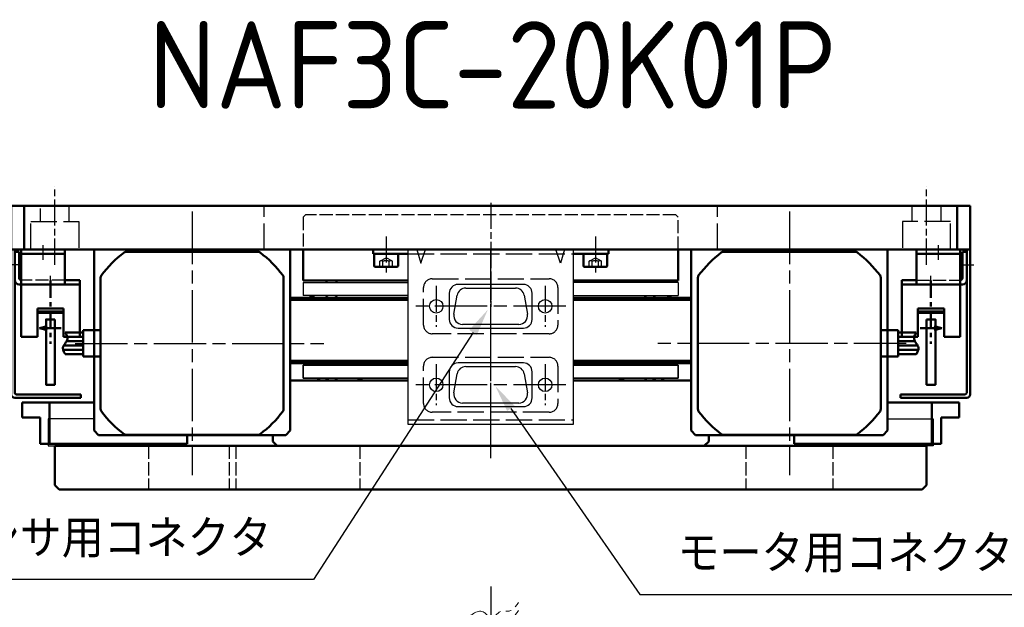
# Model space of a CAD drawing. Header units: millimetres. Extents: x 2047 to 2934, y 1574 to 2163.
# Tile 11 of 16: x 2368 to 2593, y 2028 to 2163. Entities that reach past the tile are written whole.
import ezdxf

# ---------------------------------------------------------------- set-up
doc = ezdxf.new("R2010")
doc.units = ezdxf.units.MM
for name, pattern in [('AM_ISO02W050', [7.5, 6, -1.5]), ('AM_ISO02W050x2', [3.75, 3, -0.75]), ('AM_ISO08W050', [18, 12, -1.5, 3, -1.5]), ('AM_ISO08W050x2', [9, 6, -0.75, 1.5, -0.75]), ('AM_ISO09W050', [22.5, 12, -1.5, 3, -1.5, 3, -1.5]), ('CENTER', [7, 4, -1, 1, -1]), ('GEN3', [6.25, 4.75, -1.5]), ('GEN4A', [16.25, 10, -1.25, 1.25, -1.25, 1.25, -1.25]), ('GEN7', [13.75, 9.75, -1.5, 1, -1.5])]:
    doc.linetypes.add(name, pattern=pattern)
for name, color, linetype in [('3', 6, 'GEN3'), ('4', 3, 'Continuous'), ('7', 4, 'GEN7')]:
    doc.layers.add(name, color=color, linetype=linetype)
for name, color, linetype, lineweight in [('4AN', 3, 'GEN4A', 15), ('AM_0', 7, 'Continuous', 50), ('AM_0N', 7, 'Continuous', 50), ('AM_11', 3, 'AM_ISO09W050', 25), ('AM_3', 6, 'AM_ISO02W050', 25), ('AM_3N', 6, 'AM_ISO02W050', 25), ('AM_4', 3, 'Continuous', 25), ('AM_5', 3, 'Continuous', 25), ('AM_6', 2, 'Continuous', 35), ('AM_7', 4, 'AM_ISO08W050', 25)]:
    doc.layers.add(name, color=color, linetype=linetype, lineweight=lineweight)
doc.styles.get("Standard").update_dxf_attribs({"font": 'isocp.shx', "bigfont": 'extfont.shx'})
doc.dimstyles.new('AM_ISO$3', dxfattribs={"dimtxt": 3.5, "dimasz": 2.5, "dimexe": 1, "dimexo": 1, "dimgap": 1.5, "dimtad": 1, "dimtoh": 1, "dimdsep": 46, "dimtxsty": 'Standard', "dimcen": 0, "dimclrd": 256, "dimclre": 256, "dimclrt": 2, "dimadec": 0, "dimazin": 2, "dimtp": 0.1, "dimtm": 0.1, "dimtfac": 0.71, "dimtdec": 3, "dimtofl": 0, "dimtmove": 0, "dimatfit": 0, "dimfxl": 1, "dimlwd": -1, "dimlwe": -1, "dimarcsym": 1})

# ---------------------------------------------------------------- blocks, each defined once
blk = doc.blocks.new('A$C275F7098-300')
at = {"layer": 'AM_0'}
for p, q in [((0, 9), (1, 10)), ((1, 10), (199, 10)), ((199, 10), (200, 9)), ((0, 0), (0, 9)), ((200, 9), (200, 0)), ((200, 0), (0, 0))]:
    blk.add_line(p, q, dxfattribs=at)
at = {"layer": 'AM_3', "linetype": 'AM_ISO02W050x2'}
for p, q in [((21.5, 0), (21.5, 10)), ((41.5, 0), (41.5, 10)), ((130, 0), (130, 10)), ((158.5, 0), (158.5, 10)), ((160, 0), (160, 10)), ((178.5, 0), (178.5, 10))]:
    blk.add_line(p, q, dxfattribs=at)
blk = doc.blocks.new('17021501')
at = {"color": 4, "linetype": 'Continuous'}
for p, q in [((64196.74, 16005.96), (64226.74, 16005.96)), ((64190.74, 15997.46), (64190.74, 15999.96)), ((64232.74, 15999.96), (64232.74, 15987.96)), ((64190.74, 15972.46), (64190.74, 15997.46)), ((64232.74, 15987.96), (64232.74, 15981.96)), ((64232.74, 15981.96), (64232.74, 15969.96)), ((64190.74, 15969.96), (64190.74, 15972.46)), ((64197.74, 15963.96), (64196.74, 15963.96)), ((64225.74, 15963.96), (64197.74, 15963.96)), ((64208.74, 15963.96), (64208.74, 15959.96)), ((64214.74, 15959.96), (64214.74, 15963.96)), ((64226.74, 15963.96), (64225.74, 15963.96)), ((64208.74, 15959.96), (64214.74, 15959.96)), ((64209.24, 15959.96), (64209.24, 15955.84)), ((64210.24, 15959.96), (64210.24, 15956.3)), ((64211.24, 15959.96), (64211.24, 15956.16)), ((64212.24, 15959.96), (64212.24, 15955.52)), ((64213.24, 15959.96), (64213.24, 15955.38)), ((64214.24, 15959.96), (64214.24, 15955.84)), ((64209.62, 15956.05), (64209.81, 15956.14)), ((64209.81, 15956.14), (64210, 15956.22)), ((64210, 15956.22), (64210.19, 15956.29)), ((64210.19, 15956.29), (64210.37, 15956.33)), ((64210.37, 15956.33), (64210.56, 15956.35)), ((64210.56, 15956.35), (64210.74, 15956.34)), ((64210.74, 15956.34), (64211, 15956.27)), ((64211, 15956.27), (64211.25, 15956.16)), ((64211.25, 15956.16), (64211.49, 15956.01)), ((64209.24, 15955.84), (64209.43, 15955.95)), ((64209.43, 15955.95), (64209.62, 15956.05)), ((64211.49, 15956.01), (64211.74, 15955.84)), ((64211.74, 15955.84), (64211.99, 15955.67)), ((64211.99, 15955.67), (64212.24, 15955.52)), ((64212.24, 15955.52), (64212.49, 15955.41)), ((64212.49, 15955.41), (64212.74, 15955.34)), ((64212.74, 15955.34), (64212.92, 15955.33)), ((64212.92, 15955.33), (64213.11, 15955.35)), ((64213.11, 15955.35), (64213.29, 15955.39)), ((64213.29, 15955.39), (64213.48, 15955.46)), ((64213.48, 15955.46), (64213.67, 15955.54)), ((64213.67, 15955.54), (64213.86, 15955.63)), ((64213.86, 15955.63), (64214.05, 15955.73)), ((64214.05, 15955.73), (64214.24, 15955.84))]:
    blk.add_line(p, q, dxfattribs=at)
for centre, radius, start, end in [((64211.74, 15984.96), 26, 126.8699, 143.1301), ((64196.74, 16004.96), 1, 90, 126.8699), ((64226.74, 16004.96), 1, 53.1301, 90), ((64211.74, 15984.96), 26, 36.8699, 53.1301), ((64191.74, 15999.96), 1, 143.1301, 180), ((64231.74, 15999.96), 1, 0, 36.8699), ((64191.74, 15969.96), 1, 180, 216.8699), ((64231.74, 15969.96), 1, 323.1301, 0), ((64211.74, 15984.96), 26, 216.8699, 233.1301), ((64211.74, 15984.96), 26, 306.8699, 323.1301), ((64196.74, 15964.96), 1, 233.1301, 270), ((64226.74, 15964.96), 1, 270, 306.8699)]:
    blk.add_arc(centre, radius, start, end, dxfattribs=at)
for p in [(64190.74, 15999.96), (64232.74, 16000.13)]:
    blk.add_point(p, dxfattribs=at)
at = {"layer": 'AM_7'}
for p, q in [((64211.74, 15958.15), (64211.74, 16015.15)), ((64181.56, 15984.96), (64241.93, 15984.96))]:
    blk.add_line(p, q, dxfattribs=at)
blk = doc.blocks.new('16112521')
at = {"color": 4, "linetype": 'CENTER'}
blk.add_line((63630.27, 15922.73), (63630.27, 15937.3), dxfattribs=at)
at = {"color": 7, "linetype": 'Continuous'}
for p, q in [((63623.57, 15923.66), (63623.57, 15935.66)), ((63623.57, 15935.66), (63627.27, 15935.66)), ((63627.27, 15929.16), (63627.27, 15935.66)), ((63636.97, 15935.66), (63633.27, 15935.66)), ((63633.27, 15929.16), (63633.27, 15935.66)), ((63636.97, 15935.66), (63636.97, 15923.66)), ((63633.27, 15930.16), (63627.27, 15930.16)), ((63633.27, 15929.86), (63627.27, 15929.86)), ((63627.27, 15929.16), (63633.27, 15929.16)), ((63623.57, 15923.66), (63636.97, 15923.66))]:
    blk.add_line(p, q, dxfattribs=at)
at = {"color": 2, "linetype": 'Continuous'}
for q in [(63629.51, 15934.12), (63629.51, 15933.2), (63632.74, 15933.66)]:
    blk.add_line((63627.79, 15933.66), q, dxfattribs=at)
blk = doc.blocks.new('16112501')
at = {"layer": 'AM_0'}
for p, q in [((64405.31, 18036.64), (64404.81, 18036.64)), ((64418.71, 18036.64), (64405.31, 18036.64)), ((64405.31, 18036.64), (64405.31, 18028.64)), ((64415.31, 18028.64), (64415.31, 18036.64)), ((64418.71, 18035.64), (64418.71, 18036.64)), ((64403.81, 18035.64), (64403.81, 18029.14)), ((64404.81, 18029.14), (64404.81, 18035.14)), ((64418.71, 18035.64), (64415.31, 18035.64)), ((64415.31, 18029.64), (64405.31, 18029.64)), ((64403.81, 18029.14), (64404.81, 18029.14)), ((64405.31, 18028.64), (64415.31, 18028.64))]:
    blk.add_line(p, q, dxfattribs=at)
for centre, radius in [((64404.81, 18035.64), 1), ((64405.31, 18035.14), 0.5)]:
    blk.add_arc(centre, radius, 90, 180, dxfattribs=at)
at = {"layer": 'AM_3', "linetype": 'AM_ISO02W050x2'}
blk.add_line((64415.31, 18035.64), (64405.31, 18035.64), dxfattribs=at)
at = {"layer": 'AM_7', "linetype": 'AM_ISO08W050x2'}
for p, q in [((64412.01, 18037.97), (64412.01, 18034.63)), ((64405.31, 18032.14), (64403.31, 18032.14)), ((64410.31, 18030.97), (64410.31, 18027.63))]:
    blk.add_line(p, q, dxfattribs=at)
blk = doc.blocks.new('16112503')
at = {"layer": 'AM_0'}
for p, q in [((64462.15, 18028.64), (64462.15, 18061.84)), ((64462.95, 18062.64), (64478.15, 18062.64)), ((64462.95, 18061.44), (64462.95, 18028.64)), ((64478.16, 18061.84), (64463.35, 18061.84)), ((64478.15, 18062.64), (64478.15, 18061.84)), ((64462.95, 18028.64), (64462.15, 18028.64))]:
    blk.add_line(p, q, dxfattribs=at)
for centre, radius in [((64462.95, 18061.84), 0.8), ((64463.35, 18061.44), 0.4)]:
    blk.add_arc(centre, radius, 90, 180, dxfattribs=at)
at = {"layer": 'AM_7', "linetype": 'AM_ISO08W050x2'}
blk.add_line((64463.93, 18032.14), (64461.31, 18032.14), dxfattribs=at)
blk = doc.blocks.new('A$C5E8431B7-600')
at = {"layer": 'AM_0'}
for p, q in [((4.14, 96), (4.14, 69)), ((4.64, 96), (4.64, 69)), ((18.64, 69), (18.64, 96)), ((19.14, 69), (19.14, 96)), ((4.14, 31), (4.14, 4)), ((4.64, 31), (4.64, 4)), ((18.64, 4), (18.64, 31)), ((19.14, 4), (19.14, 31))]:
    blk.add_line(p, q, dxfattribs=at)
at = {"layer": 'AM_7'}
blk.add_line((0, 50), (29.94, 50), dxfattribs=at)
blk = doc.blocks.new('A$C77BE2023-600')
at = {"layer": 'AM_6'}
for p, q in [((5.53, 87), (2.53, 87)), ((2.53, 63), (2.53, 87)), ((5.53, 87), (5.53, 63)), ((5.53, 87), (5.53, 63)), ((5.55, 80.8), (5.53, 80.8)), ((5.55, 78.8), (5.53, 78.8)), ((5.55, 75.25), (5.53, 75.25)), ((5.53, 72.75), (5.55, 72.75)), ((5.53, 68.5), (5.55, 68.5)), ((2.53, 25), (2.53, 1)), ((5.53, 1), (5.53, 25)), ((5.53, 1), (5.53, 25)), ((5.53, 19.5), (5.55, 19.5)), ((5.53, 15.25), (5.55, 15.25)), ((5.55, 12.75), (5.53, 12.75)), ((5.55, 9.2), (5.53, 9.2)), ((5.55, 7.2), (5.53, 7.2)), ((5.53, 1), (2.53, 1))]:
    blk.add_line(p, q, dxfattribs=at)
for centre, radius, start, end in [((4.05, 82.5), 1.98, 139.7912, 220.2088), ((4.05, 82.5), 1.98, 318.419, 41.581), ((4.05, 80.5), 1.98, 149.7397, 220.2113), ((4.05, 80.5), 1.98, 318.4215, 30.257), ((4.56, 74), 1.19, 324.9756, 35.0244), ((4.56, 14), 1.19, 324.9756, 35.0244), ((4.05, 7.5), 1.98, 139.7887, 210.2603), ((4.05, 5.5), 1.98, 139.7912, 220.2088), ((4.05, 7.5), 1.98, 329.743, 41.5785), ((4.05, 5.5), 1.98, 318.419, 41.581)]:
    blk.add_arc(centre, radius, start, end, dxfattribs=at)
blk = doc.blocks.new('A$C73A950AA-600')
at = {"layer": '4'}
for centre, radius, start, end in [((7.1, 122.15), 1.19, 326.2978, 33.7022), ((6.59, 117.65), 1.98, 139.1004, 220.8996), ((6.59, 117.65), 1.98, 319.1004, 40.8996), ((6.59, 44.65), 1.98, 139.1004, 220.8996), ((6.59, 44.65), 1.98, 319.1004, 40.8996), ((7.1, 40.15), 1.19, 326.2978, 33.7022)]:
    blk.add_arc(centre, radius, start, end, dxfattribs=at)
at = {"layer": 'AM_4'}
for p, q in [((5.09, 124.15), (8.09, 124.15)), ((5.09, 124.15), (5.09, 100.15)), ((8.09, 100.15), (8.09, 124.15)), ((5.09, 38.15), (5.09, 62.15)), ((8.09, 62.15), (8.09, 38.15)), ((5.09, 38.15), (8.09, 38.15))]:
    blk.add_line(p, q, dxfattribs=at)
at = {"layer": 'AM_7', "linetype": 'AM_ISO08W050x2'}
blk.add_line((2.54, 81.15), (10.64, 81.15), dxfattribs=at)
blk = doc.blocks.new('A$C1A450F23-600')
at = {"layer": 'AM_0'}
for p, q in [((18, 84.5), (10.94, 84.5)), ((18, 84.5), (18, 60.5)), ((18, -1.5), (18, 22.5)), ((18, -1.5), (10.94, -1.5))]:
    blk.add_line(p, q, dxfattribs=at)
at = {"layer": 'AM_3', "linetype": 'AM_ISO02W050x2'}
for p, q in [((3, 84), (3.5, 84.5)), ((3, 84), (3, -1)), ((10.94, 84.5), (3.5, 84.5)), ((3, -1), (3.5, -1.5)), ((3.5, -1.5), (10.94, -1.5))]:
    blk.add_line(p, q, dxfattribs=at)
at = {"layer": 'AM_7', "linetype": 'AM_ISO08W050x2'}
blk.add_line((0.2, 41.5), (22.47, 41.5), dxfattribs=at)
blk = doc.blocks.new('17021620')
at = {"layer": 'AM_0'}
for p, q in [((64211.45, 19484.53), (64211.45, 19443.03)), ((64256.45, 19443.03), (64256.45, 19484.53)), ((64212.45, 19442.03), (64211.45, 19443.03)), ((64212.45, 19442.03), (64255.45, 19442.03)), ((64255.45, 19442.03), (64256.45, 19443.03))]:
    blk.add_line(p, q, dxfattribs=at)
blk = doc.blocks.new('A$C79E2150F')
for p, q in [((3, 4.53), (3, 14.53)), ((217, 4.53), (217, 14.53))]:
    blk.add_line(p, q)
blk.add_lwpolyline([(0, 4.53), (220, 4.53), (220, 14.53), (0, 14.53)], close=True)
at = {"layer": 'AM_3'}
for p, q in [((4.5, 14.53), (4.5, 8.13)), ((15.5, 8.13), (15.5, 14.53)), ((58, 14.53), (58, 4.53)), ((162, 14.53), (162, 4.53)), ((204.5, 8.13), (204.5, 14.53)), ((215.5, 14.53), (215.5, 8.13)), ((4.5, 8.13), (15.5, 8.13)), ((6.7, 8.13), (6.7, 4.53)), ((13.3, 8.13), (13.3, 4.53)), ((215.5, 8.13), (204.5, 8.13)), ((206.7, 8.13), (206.7, 4.53))]:
    blk.add_line(p, q, dxfattribs=at)
at = {"layer": 'AM_3', "linetype": 'AM_ISO02W050x2'}
blk.add_line((213.3, 8.13), (213.3, 4.53), dxfattribs=at)
at = {"layer": 'AM_7', "linetype": 'AM_ISO08W050x2'}
for p, q in [((10, 18.03), (10, 0)), ((210, 18.03), (210, 0))]:
    blk.add_line(p, q, dxfattribs=at)
blk = doc.blocks.new('17021622')
at = {"layer": '4AN'}
for points in [[(65223.42, 19253.86), (65225.01, 19255.29), (65227.25, 19257.3), (65229.77, 19253.53), (65231.38, 19256.56), (65234.26, 19255.61), (65235.36, 19257.32), (65236.11, 19258.5)], [(65223.42, 19252.04), (65225.01, 19253.47), (65227.25, 19255.48), (65229.77, 19251.7), (65231.38, 19254.74), (65234.26, 19253.78), (65235.36, 19255.49), (65236.11, 19256.68)]]:
    blk.add_open_spline(points, degree=3, knots=[0, 0, 0, 0, 4.939992, 6.946582, 9.686936, 11.299545, 14.89178, 14.89178, 14.89178, 14.89178], dxfattribs=at)
at = {"layer": '7'}
for p, q in [((65229.47, 19261.73), (65229.47, 19203.64)), ((65216.97, 19234.87), (65216.97, 19203.64)), ((65241.96, 19234.87), (65241.96, 19203.64))]:
    blk.add_line(p, q, dxfattribs=at)
at = {"layer": 'AM_0'}
for p, q in [((65233.47, 19241.64), (65233.47, 19254.24)), ((65225.47, 19241.64), (65225.47, 19253.7)), ((65221.72, 19241.64), (65237.22, 19241.64)), ((65219.72, 19239.64), (65219.72, 19229.64)), ((65239.22, 19239.64), (65239.22, 19229.64)), ((65214.79, 19230.77), (65214.79, 19231.63)), ((65218.16, 19232.63), (65215.79, 19232.63)), ((65219.16, 19230.77), (65219.16, 19231.63)), ((65239.78, 19230.77), (65239.78, 19231.63)), ((65240.78, 19232.63), (65243.15, 19232.63)), ((65244.15, 19230.77), (65244.15, 19231.63)), ((65219.72, 19229.64), (65213.07, 19229.64)), ((65214.4, 19230.34), (65214.71, 19230.77)), ((65214.4, 19230.34), (65214.4, 19229.64)), ((65219.55, 19230.34), (65214.4, 19230.34)), ((65214.71, 19230.77), (65219.24, 19230.77)), ((65219.55, 19230.34), (65219.24, 19230.77)), ((65219.55, 19230.34), (65219.55, 19229.64)), ((65239.22, 19229.64), (65245.87, 19229.64)), ((65239.39, 19230.34), (65239.7, 19230.77)), ((65239.39, 19230.34), (65239.39, 19229.64)), ((65239.39, 19230.34), (65244.54, 19230.34)), ((65244.23, 19230.77), (65239.7, 19230.77)), ((65244.54, 19230.34), (65244.23, 19230.77)), ((65244.54, 19230.34), (65244.54, 19229.64)), ((65211.07, 19204.64), (65211.07, 19227.64)), ((65247.87, 19204.64), (65247.87, 19227.64)), ((65212.07, 19203.64), (65246.87, 19203.64)), ((65215.67, 19203.64), (65215.67, 19203.25)), ((65215.67, 19203.25), (65218.27, 19203.25)), ((65215.67, 19203.25), (65215.91, 19202.99)), ((65215.91, 19202.99), (65215.91, 19203.64)), ((65215.91, 19202.99), (65218.04, 19202.99)), ((65218.04, 19202.99), (65218.04, 19203.64)), ((65218.27, 19203.25), (65218.04, 19202.99)), ((65218.27, 19203.64), (65218.27, 19203.25)), ((65240.66, 19203.64), (65240.66, 19203.25)), ((65240.66, 19203.25), (65240.9, 19202.99)), ((65240.66, 19203.25), (65243.26, 19203.25)), ((65240.9, 19202.99), (65240.9, 19203.64)), ((65240.9, 19202.99), (65243.03, 19202.99)), ((65243.03, 19202.99), (65243.03, 19203.64)), ((65243.26, 19203.25), (65243.03, 19202.99)), ((65243.26, 19203.64), (65243.26, 19203.25))]:
    blk.add_line(p, q, dxfattribs=at)
for centre, radius, start, end in [((65221.72, 19239.64), 2, 90, 180), ((65237.22, 19239.64), 2, 0, 90), ((65215.79, 19231.63), 1, 90, 180), ((65218.16, 19231.63), 1, 0, 90), ((65240.78, 19231.63), 1, 90, 180), ((65243.15, 19231.63), 1, 0, 90), ((65213.07, 19227.64), 2, 90, 180), ((65245.87, 19227.64), 2, 0, 90), ((65212.07, 19204.64), 1, 180, 270), ((65246.87, 19204.64), 1, 270, 0)]:
    blk.add_arc(centre, radius, start, end, dxfattribs=at)
blk = doc.blocks.new('17021605-700')
at = {"layer": 'AM_0'}
for p, q in [((64508.59, 19106.19), (64505.12, 19106.19)), ((64505.12, 19102.06), (64505.12, 19106.19)), ((64508.59, 19089.69), (64508.59, 19106.19)), ((64499.12, 19102.06), (64499.12, 19068.31)), ((64499.12, 19102.06), (64505.12, 19102.06)), ((64499.12, 19099.88), (64508.59, 19099.88)), ((64499.12, 19068.31), (64501.12, 19068.31))]:
    blk.add_line(p, q, dxfattribs=at)
blk = doc.blocks.new('A$C674B76D1-800')
at = {"layer": 'AM_0'}
for p, q in [((4, 100), (3, 99)), ((5.5, 100), (4, 100)), ((3, 99), (3, 1)), ((18, 96), (18, 69)), ((18, 4), (18, 31)), ((3, 1), (4, 0)), ((4, 0), (5.5, 0))]:
    blk.add_line(p, q, dxfattribs=at)
at = {"layer": 'AM_7'}
blk.add_line((0.2, 50), (25.8, 50), dxfattribs=at)
blk = doc.blocks.new('*D98')
at = {"layer": 'AM_5', "transparency": 16777216}
for p, q in [((2335.57, 2019.15), (2166.61, 2019.15)), ((2368.61, 1983.62), (2335.57, 2019.15))]:
    blk.add_line(p, q, dxfattribs=at)
blk.add_solid([(2369.38, 1984.33), (2367.85, 1982.91), (2372.87, 1979.04)], dxfattribs=at)
at = {"layer": 'Defpoints', "color": 0, "transparency": 16777216}
for p in [(2372.87, 1979.04), (2377.36, 1974.21)]:
    blk.add_point(p, dxfattribs=at)
at = {"layer": 'AM_5', "color": 2, "transparency": 16777216, "insert": (2249.22, 2029.51), "char_height": 8.75, "attachment_point": 5}
blk.add_mtext('4-6.6キリ、φ11深ザグリ深さ6.4', dxfattribs=at)
blk = doc.blocks.new('*D105')
at = {"layer": 'AM_5', "transparency": 16777216}
for p, q in [((2471.52, 2091.17), (2434.93, 2034.59)), ((2434.93, 2034.59), (2342.39, 2034.59))]:
    blk.add_line(p, q, dxfattribs=at)
blk.add_solid([(2470.65, 2091.74), (2472.4, 2090.61), (2474.92, 2096.42)], dxfattribs=at)
at = {"layer": 'Defpoints', "color": 0, "transparency": 16777216}
for p in [(2480.23, 2104.64), (2474.92, 2096.42)]:
    blk.add_point(p, dxfattribs=at)
at = {"layer": 'AM_5', "color": 2, "transparency": 16777216, "insert": (2386.79, 2043.93), "char_height": 8.75, "attachment_point": 5}
blk.add_mtext('センサ用コネクタ', dxfattribs=at)
blk = doc.blocks.new('*D106')
at = {"layer": 'AM_5', "transparency": 16777216}
for p, q in [((2480.18, 2073.78), (2509.78, 2031.14)), ((2509.78, 2031.14), (2600.34, 2031.14))]:
    blk.add_line(p, q, dxfattribs=at)
blk.add_solid([(2481.04, 2074.37), (2479.33, 2073.19), (2476.62, 2078.91)], dxfattribs=at)
at = {"layer": 'Defpoints', "color": 0, "transparency": 16777216}
for p in [(2467.25, 2092.41), (2476.62, 2078.91)]:
    blk.add_point(p, dxfattribs=at)
at = {"layer": 'AM_5', "color": 2, "transparency": 16777216, "insert": (2556.94, 2040.48), "char_height": 8.75, "attachment_point": 5}
blk.add_mtext('モータ用コネクタ', dxfattribs=at)

msp = doc.modelspace()

# ---------------------------------------------------------------- linework, layer by layer
for p, q in [((2502.571, 2110.183), (2448.571, 2110.183)), ((2456.571, 2110.183), (2456.571, 2070.183)), ((2494.571, 2110.183), (2456.571, 2110.183)), ((2458.623, 2110.183), (2459.571, 2107.097)), ((2459.571, 2107.097), (2460.604, 2110.183)), ((2491.571, 2107.097), (2490.537, 2110.183)), ((2492.518, 2110.183), (2491.571, 2107.097)), ((2494.571, 2070.183), (2494.571, 2110.183)), ((2469.846, 2101.353), (2481.255, 2101.353)), ((2467.111, 2095.361), (2467.876, 2099.701)), ((2483.225, 2099.701), (2483.99, 2095.361)), ((2482.021, 2093.013), (2469.081, 2093.013)), ((2469.846, 2083.353), (2481.255, 2083.353)), ((2467.111, 2077.361), (2467.876, 2081.701)), ((2483.225, 2081.701), (2483.99, 2077.361)), ((2482.021, 2075.013), (2469.081, 2075.013)), ((2456.571, 2070.183), (2494.571, 2070.183))]:
    msp.add_line(p, q)
for points in [[(2483.071, 2102.183), (2468.071, 2102.183, 0.4142136), (2466.071, 2100.183), (2466.071, 2094.183, 0.4142136), (2468.071, 2092.183), (2483.071, 2092.183, 0.4142136), (2485.071, 2094.183), (2485.071, 2100.183, 0.4142136)], [(2483.071, 2084.183), (2468.071, 2084.183, 0.4142136), (2466.071, 2082.183), (2466.071, 2076.183, 0.4142136), (2468.071, 2074.183), (2483.071, 2074.183, 0.4142136), (2485.071, 2076.183), (2485.071, 2082.183, 0.4142136)]]:
    msp.add_lwpolyline(points, format="xyb", close=True)
for centre in [(2463.071, 2097.183), (2488.071, 2097.183), (2463.071, 2079.183), (2488.071, 2079.183)]:
    msp.add_circle(centre, 1.55)
for centre, start, end in [((2469.846, 2099.353), 90, 170), ((2481.255, 2099.353), 10, 90), ((2469.081, 2095.013), 170, 270), ((2482.021, 2095.013), 270, 10), ((2469.846, 2081.353), 90, 170), ((2481.255, 2081.353), 10, 90), ((2469.081, 2077.013), 170, 270), ((2482.021, 2077.013), 270, 10)]:
    msp.add_arc(centre, 2, start, end)
at = {"layer": '3'}
for centre, start, end in [((2462.171, 2101.483), 90, 180), ((2488.971, 2092.883), 270, 0), ((2462.171, 2083.483), 90, 180)]:
    msp.add_arc(centre, 2, start, end, dxfattribs=at)
at = {"layer": '7'}
for p, q in [((2475.571, 2087.883), (2475.571, 2106.483)), ((2475.571, 2069.883), (2475.571, 2088.483))]:
    msp.add_line(p, q, dxfattribs=at)
at = {"layer": 'AM_0'}
for p, q in [((2448.571, 2109.183), (2448.571, 2110.183)), ((2462.57, 2110.183), (2487.57, 2110.183)), ((2502.571, 2109.183), (2502.571, 2110.183)), ((2456.571, 2109.183), (2448.571, 2109.183)), ((2494.571, 2109.183), (2502.571, 2109.183))]:
    msp.add_line(p, q, dxfattribs=at)
for points in [[(2375.57, 2094.183), (2373.571, 2094.183), (2373.571, 2079.183), (2375.57, 2079.183)], [(2575.571, 2094.183), (2577.571, 2094.183), (2577.571, 2079.183), (2575.571, 2079.183)]]:
    msp.add_lwpolyline(points, close=True, dxfattribs=at)
at = {"layer": 'AM_0N'}
for p, q in [((2448.821, 2106.483), (2448.821, 2109.183)), ((2450.071, 2109.183), (2448.821, 2109.183)), ((2453.071, 2109.183), (2450.071, 2109.183)), ((2454.321, 2109.183), (2453.071, 2109.183)), ((2454.321, 2106.483), (2454.321, 2109.183)), ((2496.821, 2106.483), (2496.821, 2109.183)), ((2498.071, 2109.183), (2496.821, 2109.183)), ((2501.071, 2109.183), (2498.071, 2109.183)), ((2502.321, 2109.183), (2501.071, 2109.183)), ((2502.321, 2106.483), (2502.321, 2109.183)), ((2454.021, 2106.183), (2449.121, 2106.183)), ((2502.021, 2106.183), (2497.121, 2106.183))]:
    msp.add_line(p, q, dxfattribs=at)
for centre, start, end in [((2449.121, 2106.483), 180, 270), ((2454.021, 2106.483), 270, 0), ((2497.121, 2106.483), 180, 270), ((2502.021, 2106.483), 270, 0)]:
    msp.add_arc(centre, 0.3, start, end, dxfattribs=at)
at = {"layer": 'AM_11'}
for points in [[(2383.255, 2071.362), (2374.075, 2071.362), (2374.075, 2065.183), (2390.755, 2065.183)], [(2384.57, 2071.362), (2374.075, 2071.362), (2374.075, 2065.183), (2392.07, 2065.183)], [(2566.571, 2071.362), (2577.066, 2071.362), (2577.066, 2065.183), (2559.071, 2065.183)], [(2567.886, 2071.362), (2577.066, 2071.362), (2577.066, 2065.183), (2560.386, 2065.183)]]:
    msp.add_lwpolyline(points, dxfattribs=at)
at = {"layer": 'AM_3'}
for p, q in [((2456.571, 2109.183), (2494.571, 2109.183)), ((2462.171, 2103.483), (2488.971, 2103.483)), ((2460.171, 2092.883), (2460.171, 2101.483)), ((2490.971, 2101.483), (2490.971, 2092.883)), ((2488.971, 2090.883), (2462.171, 2090.883)), ((2462.171, 2085.483), (2488.971, 2085.483)), ((2460.171, 2074.883), (2460.171, 2083.483)), ((2490.971, 2083.483), (2490.971, 2074.883)), ((2488.971, 2072.883), (2462.171, 2072.883)), ((2456.571, 2071.183), (2494.571, 2071.183))]:
    msp.add_line(p, q, dxfattribs=at)
for centre, start, end in [((2488.971, 2101.483), 0, 90), ((2462.171, 2092.883), 180, 270), ((2488.971, 2083.483), 0, 90), ((2462.171, 2074.883), 180, 270), ((2488.971, 2074.883), 270, 0)]:
    msp.add_arc(centre, 2, start, end, dxfattribs=at)
at = {"layer": 'AM_3N', "linetype": 'AM_ISO02W050x2'}
for p, q in [((2450.127, 2107.483), (2451.571, 2108.317)), ((2450.127, 2106.183), (2450.127, 2107.483)), ((2450.849, 2106.183), (2450.849, 2107.483)), ((2453.014, 2107.483), (2451.571, 2108.317)), ((2452.292, 2106.183), (2452.292, 2107.483)), ((2453.014, 2106.183), (2453.014, 2107.483)), ((2498.127, 2107.483), (2499.571, 2108.317)), ((2498.127, 2106.183), (2498.127, 2107.483)), ((2498.849, 2106.183), (2498.849, 2107.483)), ((2501.014, 2107.483), (2499.571, 2108.317)), ((2500.292, 2106.183), (2500.292, 2107.483)), ((2501.014, 2106.183), (2501.014, 2107.483))]:
    msp.add_line(p, q, dxfattribs=at)
for centre, radius, start, end in [((2450.488, 2107.019), 0.588, 52.12112, 127.87888), ((2451.571, 2105.442), 2.166, 70.52878, 109.47122), ((2452.653, 2107.019), 0.588, 52.12112, 127.87888), ((2498.488, 2107.019), 0.588, 52.12112, 127.87888), ((2499.571, 2105.442), 2.166, 70.52878, 109.47122), ((2500.653, 2107.019), 0.588, 52.12112, 127.87888)]:
    msp.add_arc(centre, radius, start, end, dxfattribs=at)
at = {"layer": 'AM_7', "linetype": 'AM_ISO08W050x2'}
for p, q in [((2451.571, 2113.183), (2451.571, 2104.581)), ((2499.571, 2113.183), (2499.571, 2104.275)), ((2463.071, 2101.883), (2463.071, 2092.483)), ((2488.071, 2101.883), (2488.071, 2092.483)), ((2463.071, 2083.883), (2463.071, 2074.483)), ((2488.071, 2083.883), (2488.071, 2074.483))]:
    msp.add_line(p, q, dxfattribs=at)
at = {"layer": 'AM_7'}
for p, q in [((2492.781, 2097.183), (2458.361, 2097.183)), ((2492.781, 2079.183), (2458.361, 2079.183))]:
    msp.add_line(p, q, dxfattribs=at)

# ---------------------------------------------------------------- block references
at = {"layer": 'AM_0'}
for name, p, rotation in [('A$C79E2150F', (2585.571, 2124.71), 180), ('17021501', (-13577.894, 66300.425), 270), ('16112503', (67047.725, 20138.821), 180), ('16112521', (66206.839, 18025.846), 180), ('17021605-700', (21474.262, -62433.435), 90), ('A$C275F7098-300', (2575.571, 2065.183), 180)]:
    msp.add_blockref(name, p, dxfattribs=dict(at, rotation=rotation))
at = {"layer": 'AM_0', "xscale": -1}
for name, p, rotation in [('17021501', (18529.035, 66300.425), 90), ('16112503', (-62096.584, 20138.821), 180), ('16112521', (-61255.698, 18025.846), 180), ('17021605-700', (-16523.121, -62433.435), 270)]:
    msp.add_blockref(name, p, dxfattribs=dict(at, rotation=rotation))
at = {"layer": 'AM_3', "rotation": 270}
msp.add_blockref('A$C1A450F23-600', (2434.071, 2121.121), dxfattribs=at)
at = {"layer": 'AM_3', "linetype": 'AM_ISO02W050x2', "xscale": -1, "rotation": 180}
msp.add_blockref('16112501', (-62037.436, 20138.821), dxfattribs=at)
at = {"layer": 'AM_3', "linetype": 'AM_ISO02W050x2'}
for name, p, rotation in [('A$C5E8431B7-600', (2525.571, 2080.011), 90), ('16112501', (66988.577, 20138.821), 180), ('A$C73A950AA-600', (2394.421, 2107.722), 270), ('A$C674B76D1-800', (2525.571, 2062.183), 90), ('A$C77BE2023-600', (2431.57, 2086.218), 270)]:
    msp.add_blockref(name, p, dxfattribs=dict(at, rotation=rotation))
msp.add_blockref('17021622', (-62753.894, -17228.775), dxfattribs=at)
at = {"layer": 'AM_4'}
msp.add_blockref('17021620', (-61826.879, -17374.35), dxfattribs=at)
at = {"layer": 'AM_4', "xscale": -1}
msp.add_blockref('17021620', (66778.02, -17374.35), dxfattribs=at)

# ---------------------------------------------------------------- texts
at = {"layer": 'AM_6', "insert": (2397.074, 2162.5), "char_height": 20, "width": 165.59023, "attachment_point": 1}
msp.add_mtext('NAF3C-20K01P', dxfattribs=at)

# ---------------------------------------------------------------- dimensions: what is measured, and where the dimension line sits
at = {"layer": 'AM_5'}
for p1, p2, text, picture, middle in [((2480.23, 2104.638), (2474.915, 2096.419), 'センサ用コネクタ', '*D105', (2386.786, 2034.59)), ((2467.252, 2092.406), (2476.619, 2078.914), 'モータ用コネクタ', '*D106', (2556.937, 2031.136)), ((2377.364, 1974.211), (2372.869, 1979.045), '4-6.6キリ、φ11深ザグリ深さ6.4', '*D98', (2249.218, 2019.151))]:
    dim = msp.add_diameter_dim_2p(p1=p1, p2=p2, text=text, dimstyle='AM_ISO$3', override={"dimscale": 2.5, "dimdec": 0, "dimadec": 1, "dimtp": 0.05}, dxfattribs=at)
    dim.commit()
    dim.dimension.update_dxf_attribs({"geometry": picture, "text_midpoint": middle, "dimtype": 163})

doc.saveas('drawing.dxf')
